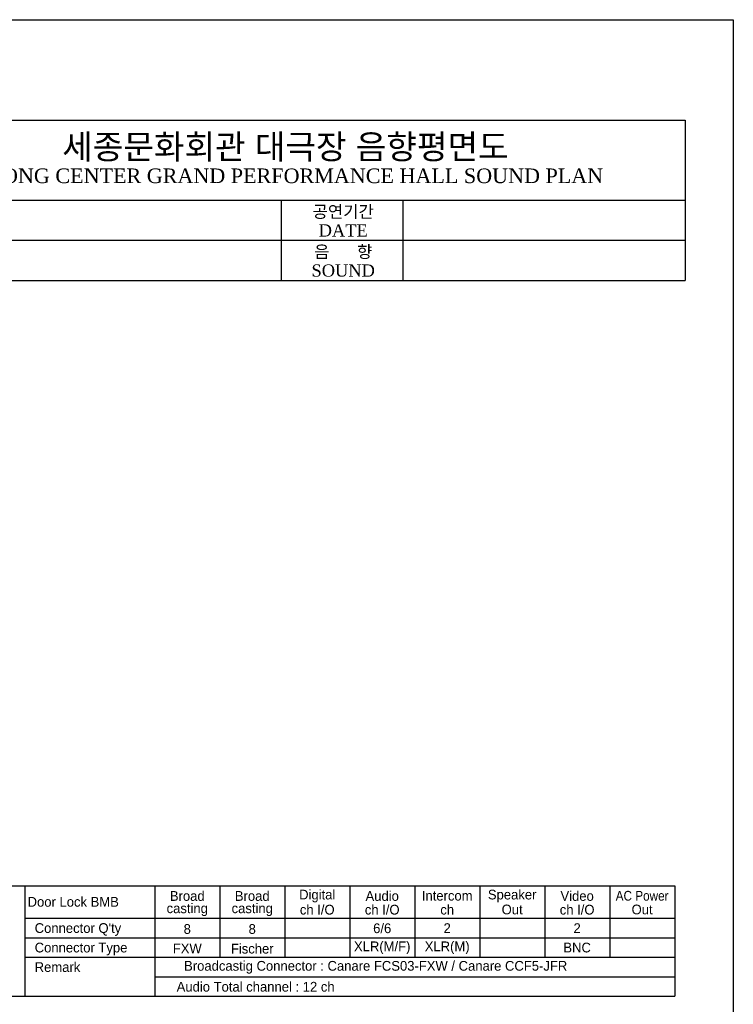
# Model space of a CAD drawing. Header units: millimetres. Extents: x 0 to 84100, y 0 to 59400.
# Tile 113 of 113: x 69456 to 84100, y 39196 to 59400. Entities that reach past the tile are written whole.
import ezdxf
from ezdxf.enums import TextEntityAlignment as Align

# ---------------------------------------------------------------- set-up
doc = ezdxf.new("R2010")
doc.units = ezdxf.units.MM
for name, color, linetype in [('FUR', 3, 'Continuous'), ('SPEAKER', 3, 'Continuous'), ('무대멀티박스', 7, 'Continuous')]:
    doc.layers.add(name, color=color, linetype=linetype)
doc.styles.add('DALUS', font='GOTHIC.TTF')
doc.styles.add('스타일2', font='palab.TTF')

msp = doc.modelspace()

# ---------------------------------------------------------------- linework, layer by layer
at = {"color": 8, "linetype": 'ByBlock'}
for p, q in [((68577.896, 41627.393), (82897.503, 41627.393)), ((69564.17, 41627.393), (69564.17, 39360.726)), ((72230.836, 41627.393), (72230.836, 39360.726)), ((73564.17, 41627.393), (73564.17, 40160.726)), ((74897.503, 41627.393), (74897.503, 40160.726)), ((76230.836, 41627.393), (76230.836, 40160.726)), ((77564.17, 41627.393), (77564.17, 40160.726)), ((78897.503, 41627.393), (78897.503, 40160.726)), ((80230.836, 41627.393), (80230.836, 40160.726)), ((80230.836, 41627.393), (80230.836, 40160.726)), ((81564.17, 41627.393), (81564.17, 40160.726)), ((82897.503, 41627.393), (82897.503, 39360.726)), ((69564.17, 40960.726), (82897.503, 40960.726)), ((69564.17, 40560.726), (82897.503, 40560.726)), ((69564.17, 40160.726), (82897.503, 40160.726)), ((72230.836, 39760.726), (82897.503, 39760.726)), ((68577.896, 39360.726), (82897.503, 39360.726))]:
    msp.add_line(p, q, dxfattribs=at)
msp.add_lwpolyline([(0, 0), (0, 59400), (84100, 59400), (84100, 0), (0, 0)], close=True)
at = {"linetype": 'ByBlock'}
msp.add_lwpolyline([(0.001, -0.001), (0.001, 59399.999), (84100.001, 59399.999), (84100.001, -0.001), (0.001, -0.001)], close=True, dxfattribs=at)
at = {"layer": 'SPEAKER', "color": 0, "ltscale": 100}
for p, q in [((66527.044, 57339.931), (83115.492, 57339.931)), ((83115.492, 57339.931), (83115.492, 54050.141)), ((66527.044, 55695.036), (83115.492, 55695.036)), ((74821.268, 55695.036), (74821.268, 54050.141)), ((77321.268, 55695.036), (77321.268, 54050.141)), ((66527.044, 54872.588), (83115.492, 54872.588)), ((66527.044, 54050.141), (83115.492, 54050.141))]:
    msp.add_line(p, q, dxfattribs=at)

# ---------------------------------------------------------------- texts
at = {"layer": 'FUR', "color": 7, "linetype": 'Continuous', "style": '스타일2'}
for s, height, p in [('세종문화회관 대극장 음향평면도', 500, (74909.034, 56792.862)), ('SEJONG CENTER GRAND PERFORMANCE HALL SOUND PLAN', 300, (74909.034, 56196.674)), ('공연기간', 250, (76094.978, 55461.522)), ('DATE', 250, (76094.978, 55075.641)), ('음      향', 250, (76094.978, 54639.074)), ('SOUND', 250, (76094.978, 54253.193))]:
    msp.add_text(s, height=height, dxfattribs=at).set_placement(p, align=Align.MIDDLE_CENTER)
at = {"layer": '무대멀티박스', "color": 8, "linetype": 'Continuous', "style": 'DALUS'}
for s, p in [('Broad', (72895.304, 41423.285)), ('Broad', (74228.638, 41423.285)), ('Digital', (75561.971, 41423.285)), ('Audio', (76895.304, 41423.285)), ('Intercom', (78228.638, 41423.285)), ('Speaker', (79561.971, 41423.285)), ('Video', (80895.304, 41423.285)), ('casting', (72895.304, 41141.952)), ('casting', (74228.638, 41141.952)), ('ch I/O', (75561.971, 41141.952)), ('ch I/O', (76895.304, 41141.952)), ('ch', (78228.638, 41141.952)), ('Out', (79561.971, 41141.952)), ('ch I/O', (80895.304, 41141.952)), ('Out', (82228.638, 41141.952)), ('8', (72895.304, 40741.952)), ('8', (74228.638, 40741.952)), ('6/6', (76895.304, 40760.726)), ('2', (78228.638, 40760.726)), ('2', (80895.304, 40760.726)), ('FXW', (72895.304, 40341.952)), ('Fischer', (74228.638, 40341.952)), ('XLR(M/F)', (76895.304, 40360.726)), ('XLR(M)', (78228.638, 40360.726)), ('BNC', (80895.304, 40360.726)), ('Broadcastig Connector : Canare FCS03-FXW / Canare CCF5-JFR', (76761.367, 39960.726)), ('Audio Total channel : 12 ch', (74297.997, 39560.726))]:
    msp.add_text(s, height=200, dxfattribs=at).set_placement(p, align=Align.MIDDLE)
at = {"layer": '무대멀티박스', "color": 8, "linetype": 'Continuous', "style": 'DALUS', "width": 0.9}
msp.add_text('AC Power', height=200, dxfattribs=at).set_placement((82228.638, 41423.285), align=Align.MIDDLE)
at = {"layer": '무대멀티박스', "color": 8, "linetype": 'Continuous', "style": 'DALUS'}
for s, p in [('Door Lock BMB', (69618.976, 41299.104)), ("Connector Q'ty", (69764.17, 40760.726)), ('Connector Type', (69764.17, 40360.726)), ('Remark', (69764.17, 39960.726))]:
    msp.add_text(s, height=200, dxfattribs=at).set_placement(p, align=Align.MIDDLE_LEFT)

doc.saveas('drawing.dxf')
